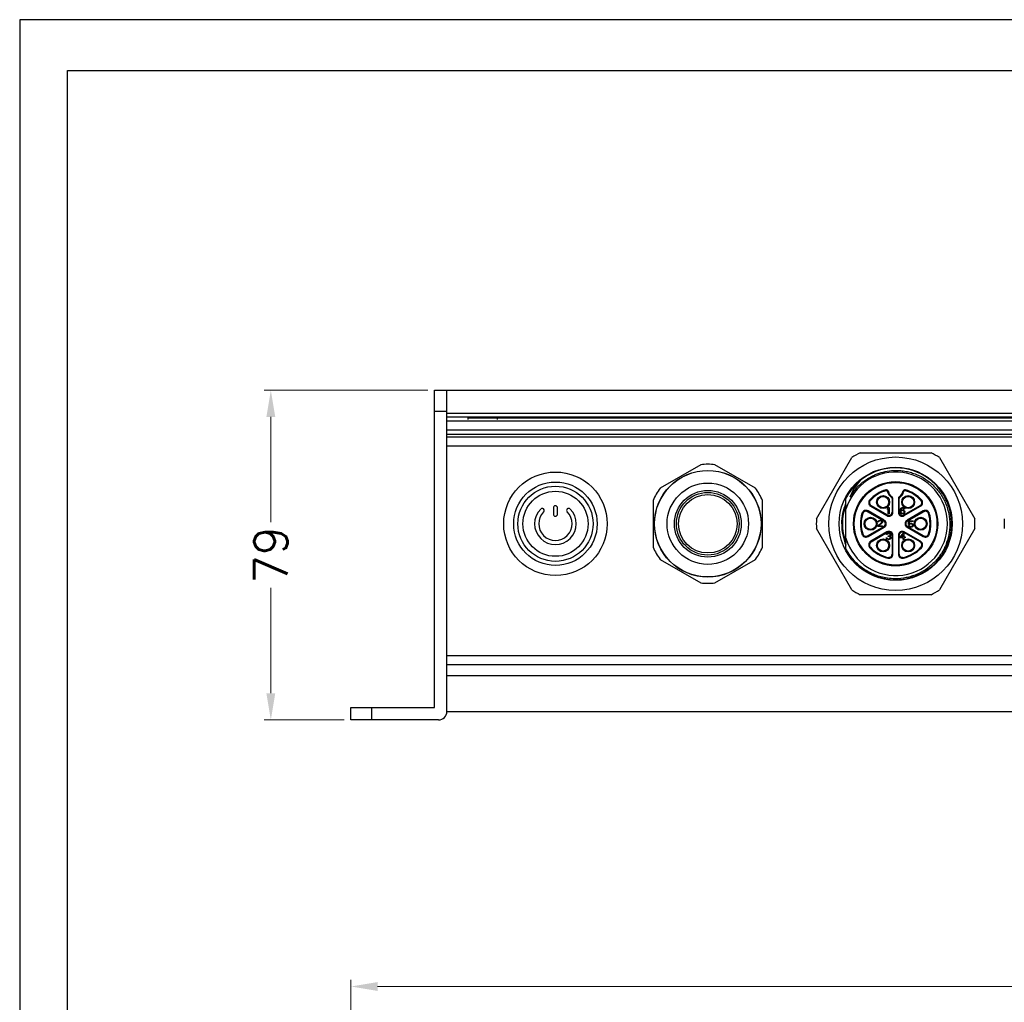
# Model space of a CAD drawing. Header units: millimetres. Extents: x -6552 to -4132, y 482 to 1483.
# Tile 13 of 80: x -6552 to -6316, y 936 to 1171. Entities that reach past the tile are written whole.
import ezdxf

# ---------------------------------------------------------------- set-up
doc = ezdxf.new("R2010")
doc.units = ezdxf.units.MM
doc.header["$LTSCALE"] = 16.335
doc.header["$PDMODE"] = 3
doc.header["$PDSIZE"] = 0.3125
doc.layers.get('0').update_dxf_attribs({"linetype": 'CONTINUOUS'})
doc.layers.get('Defpoints').update_dxf_attribs({"linetype": 'CONTINUOUS'})
for name, color, linetype in [('02___PRT_ALL_AXES', 7, 'CONTINUOUS'), ('1', 7, 'CONTINUOUS'), ('AXES', 7, 'CONTINUOUS')]:
    doc.layers.add(name, color=color, linetype=linetype)
doc.styles.add('simplex', font='simplex.shx')
doc.dimstyles.new('YanXiu', dxfattribs={"dimtxt": 2.5, "dimasz": 2.2, "dimexe": 0.66, "dimexo": 0.66, "dimgap": 0.66, "dimtad": 0, "dimtoh": 1, "dimdec": 1, "dimdsep": 46, "dimtxsty": 'simplex', "dimcen": 0, "dimclrd": 4, "dimclre": 4, "dimclrt": 42, "dimazin": 2, "dimtfac": 1, "dimtdec": 1, "dimtofl": 0, "dimtmove": 0, "dimatfit": 3, "dimfxl": 1, "dimlwd": 5, "dimlwe": 5, "dimarcsym": 0})

# ---------------------------------------------------------------- blocks, each defined once
blk = doc.blocks.new('*D19')
at = {"color": 4, "lineweight": 5, "transparency": 16777216}
for p, q in [((-6472.84, 902), (-6472.84, 941.17)), ((-6466.44, 939.57), (-6286.53, 939.57)), ((-6083.24, 939.57), (-6263.14, 939.57)), ((-6076.84, 902), (-6076.84, 941.17))]:
    blk.add_line(p, q, dxfattribs=at)
at = {"color": 4, "transparency": 16777216}
for points in [[(-6466.44, 940.64), (-6466.44, 938.5), (-6472.84, 939.57)], [(-6083.24, 940.64), (-6083.24, 938.5), (-6076.84, 939.57)]]:
    blk.add_solid(points, dxfattribs=at)
at = {"layer": 'Defpoints', "color": 0, "transparency": 16777216}
for p in [(-6472.84, 939.57), (-6472.84, 900.4), (-6076.84, 900.4)]:
    blk.add_point(p, dxfattribs=at)
at = {"color": 42, "transparency": 16777216, "insert": (-6274.84, 939.57), "char_height": 8, "attachment_point": 5, "style": 'simplex'}
blk.add_mtext('396', dxfattribs=at)
blk = doc.blocks.new('*D23')
at = {"color": 4, "lineweight": 5, "transparency": 16777216}
for p, q in [((-6454.44, 1082.44), (-6493.63, 1082.44)), ((-6492.03, 1076.04), (-6492.03, 1050.83)), ((-6492.03, 1009.84), (-6492.03, 1035.06)), ((-6474.44, 1003.44), (-6493.63, 1003.44))]:
    blk.add_line(p, q, dxfattribs=at)
at = {"color": 4, "transparency": 16777216}
for points in [[(-6493.1, 1076.04), (-6490.97, 1076.04), (-6492.03, 1082.44)], [(-6493.1, 1009.84), (-6490.97, 1009.84), (-6492.03, 1003.44)]]:
    blk.add_solid(points, dxfattribs=at)
at = {"layer": 'Defpoints', "color": 0, "transparency": 16777216}
for p in [(-6492.03, 1082.44), (-6452.84, 1082.44), (-6472.84, 1003.44)]:
    blk.add_point(p, dxfattribs=at)
at = {"color": 42, "transparency": 16777216, "insert": (-6492.03, 1042.94), "char_height": 8, "attachment_point": 5, "rotation": 90, "style": 'simplex'}
blk.add_mtext('79', dxfattribs=at)
blk = doc.blocks.new('AAXXX')
at = {"layer": '1'}
for p, q in [((-2223.646, 350.671), (-2223.646, 292.634)), ((-2141.569, 350.671), (-2223.646, 350.671)), ((-2222.681, 349.645), (-2142.534, 349.645)), ((-2222.681, 293.66), (-2222.681, 349.645))]:
    blk.add_line(p, q, dxfattribs=at)

msp = doc.modelspace()

# ---------------------------------------------------------------- linework, layer by layer
at = {"color": 7, "linetype": 'Continuous'}
for p, q in [((-6452.84, 1006.44), (-6452.84, 1082.44)), ((-6452.84, 1082.44), (-6449.84, 1082.44)), ((-6449.84, 1005.44), (-6449.84, 1082.44)), ((-6452.84, 1077.44), (-6449.84, 1077.44)), ((-6449.84, 1076.96), (-6099.84, 1076.96)), ((-6449.84, 1076.06), (-6099.84, 1076.06)), ((-6444.84, 1075.79), (-6104.84, 1075.79)), ((-6437.84, 1076.06), (-6437.84, 1075.44)), ((-6449.84, 1075.14), (-6099.84, 1075.14)), ((-6099.84, 1072.86), (-6449.84, 1072.86)), ((-6099.84, 1071.81), (-6449.84, 1071.81)), ((-6449.84, 1071.25), (-6099.84, 1071.25)), ((-6449.84, 1069.13), (-6099.84, 1069.13)), ((-6361.3, 1051.6), (-6352.82, 1066.29)), ((-6350.82, 1067.44), (-6333.85, 1067.44)), ((-6331.86, 1066.29), (-6323.37, 1051.6)), ((-6389.03, 1064.59), (-6398.74, 1058.98)), ((-6375.93, 1058.98), (-6385.64, 1064.59)), ((-6344.64, 1058.37), (-6344.7, 1058.56)), ((-6344.06, 1058.16), (-6344.26, 1058.13)), ((-6343.33, 1056.77), (-6343.23, 1056.94)), ((-6341.44, 1056.94), (-6341.34, 1056.77)), ((-6340.41, 1058.13), (-6340.61, 1058.16)), ((-6339.98, 1058.56), (-6340.03, 1058.37)), ((-6400.44, 1056.05), (-6400.44, 1044.84)), ((-6374.24, 1044.84), (-6374.24, 1056.05)), ((-6354.34, 1054.74), (-6354.34, 1046.15)), ((-6354.24, 1044.28), (-6354.24, 1056.6)), ((-6348.39, 1056.05), (-6348.54, 1056.18)), ((-6348.2, 1054.81), (-6348.3, 1054.64)), ((-6348.3, 1054.64), (-6344.41, 1052.39)), ((-6348.2, 1054.81), (-6344.31, 1052.57)), ((-6343.19, 1056.51), (-6343.19, 1053.21)), ((-6342.99, 1056.51), (-6343.19, 1056.51)), ((-6342.99, 1053.21), (-6342.99, 1056.51)), ((-6341.69, 1056.51), (-6341.69, 1053.21)), ((-6341.49, 1056.51), (-6341.69, 1056.51)), ((-6341.49, 1053.21), (-6341.49, 1056.51)), ((-6340.36, 1052.57), (-6336.47, 1054.81)), ((-6340.26, 1052.39), (-6336.37, 1054.64)), ((-6336.37, 1054.64), (-6336.47, 1054.81)), ((-6336.14, 1056.18), (-6336.28, 1056.05)), ((-6424.34, 1054.24), (-6424.34, 1052.74)), ((-6423.34, 1052.74), (-6423.34, 1054.24)), ((-6350.22, 1052.88), (-6350.41, 1052.94)), ((-6348.95, 1053.51), (-6349.05, 1053.34)), ((-6345.16, 1051.09), (-6349.05, 1053.34)), ((-6345.06, 1051.27), (-6348.95, 1053.51)), ((-6344.41, 1052.39), (-6344.31, 1052.57)), ((-6344.29, 1054.08), (-6344.11, 1054.31)), ((-6344.29, 1053.83), (-6344.29, 1054.08)), ((-6344.11, 1054.05), (-6344.29, 1053.83)), ((-6344.11, 1054.31), (-6343.92, 1054.31)), ((-6344.11, 1052.81), (-6344.11, 1054.05)), ((-6343.92, 1052.81), (-6344.11, 1052.81)), ((-6343.92, 1054.31), (-6343.92, 1052.81)), ((-6343.19, 1053.21), (-6342.99, 1053.21)), ((-6341.69, 1053.21), (-6341.49, 1053.21)), ((-6341.27, 1053.67), (-6341.24, 1053.89)), ((-6341.27, 1053.45), (-6341.27, 1053.67)), ((-6341.24, 1053.22), (-6341.27, 1053.45)), ((-6341.24, 1053.89), (-6341.17, 1054.05)), ((-6341.17, 1053.06), (-6341.24, 1053.22)), ((-6341.17, 1054.05), (-6341.08, 1054.18)), ((-6341.08, 1052.93), (-6341.17, 1053.06)), ((-6341.08, 1053.86), (-6341.11, 1053.67)), ((-6341.11, 1053.6), (-6340.92, 1053.73)), ((-6341.11, 1053.67), (-6341.11, 1053.6)), ((-6341.08, 1054.18), (-6340.92, 1054.27)), ((-6341.05, 1053.96), (-6341.08, 1053.86)), ((-6341.05, 1053.45), (-6341.08, 1053.35)), ((-6341.08, 1053.35), (-6341.08, 1053.25)), ((-6341.08, 1053.25), (-6341.05, 1053.16)), ((-6340.92, 1052.84), (-6341.08, 1052.93)), ((-6340.99, 1054.05), (-6341.05, 1053.96)), ((-6340.99, 1053.51), (-6341.05, 1053.45)), ((-6341.05, 1053.16), (-6340.99, 1053.06)), ((-6340.89, 1054.12), (-6340.99, 1054.05)), ((-6340.89, 1053.57), (-6340.99, 1053.51)), ((-6340.99, 1053.06), (-6340.89, 1053)), ((-6340.92, 1054.27), (-6340.77, 1054.31)), ((-6340.92, 1053.73), (-6340.77, 1053.76)), ((-6340.77, 1052.81), (-6340.92, 1052.84)), ((-6340.8, 1054.15), (-6340.89, 1054.12)), ((-6340.8, 1053.6), (-6340.89, 1053.57)), ((-6340.89, 1053), (-6340.8, 1052.97)), ((-6340.61, 1054.15), (-6340.8, 1054.15)), ((-6340.58, 1053.6), (-6340.8, 1053.6)), ((-6340.8, 1052.97), (-6340.58, 1052.97)), ((-6340.77, 1054.31), (-6340.64, 1054.31)), ((-6340.77, 1053.76), (-6340.61, 1053.76)), ((-6340.61, 1052.81), (-6340.77, 1052.81)), ((-6340.64, 1054.31), (-6340.49, 1054.27)), ((-6340.52, 1054.12), (-6340.61, 1054.15)), ((-6340.61, 1053.76), (-6340.46, 1053.73)), ((-6340.46, 1052.84), (-6340.61, 1052.81)), ((-6340.49, 1053.57), (-6340.58, 1053.6)), ((-6340.58, 1052.97), (-6340.49, 1053)), ((-6340.42, 1054.05), (-6340.52, 1054.12)), ((-6340.49, 1054.27), (-6340.33, 1054.18)), ((-6340.39, 1053.51), (-6340.49, 1053.57)), ((-6340.49, 1053), (-6340.39, 1053.06)), ((-6340.46, 1053.73), (-6340.3, 1053.64)), ((-6340.3, 1052.93), (-6340.46, 1052.84)), ((-6340.36, 1053.96), (-6340.42, 1054.05)), ((-6340.33, 1053.45), (-6340.39, 1053.51)), ((-6340.39, 1053.06), (-6340.33, 1053.16)), ((-6340.21, 1053.96), (-6340.36, 1053.96)), ((-6340.36, 1052.57), (-6340.26, 1052.39)), ((-6340.33, 1054.18), (-6340.24, 1054.05)), ((-6340.3, 1053.35), (-6340.33, 1053.45)), ((-6340.33, 1053.16), (-6340.3, 1053.25)), ((-6340.3, 1053.64), (-6340.21, 1053.54)), ((-6340.3, 1053.25), (-6340.3, 1053.35)), ((-6340.21, 1053.06), (-6340.3, 1052.93)), ((-6340.24, 1054.05), (-6340.21, 1053.96)), ((-6340.21, 1053.54), (-6340.14, 1053.38)), ((-6340.14, 1053.22), (-6340.21, 1053.06)), ((-6340.14, 1053.38), (-6340.14, 1053.22)), ((-6335.72, 1053.51), (-6339.61, 1051.27)), ((-6335.62, 1053.34), (-6339.51, 1051.09)), ((-6335.62, 1053.34), (-6335.72, 1053.51)), ((-6334.27, 1052.94), (-6334.46, 1052.88)), ((-6349.05, 1047.55), (-6345.16, 1049.79)), ((-6346.61, 1049.93), (-6345.73, 1050.73)), ((-6346.61, 1049.77), (-6346.61, 1049.93)), ((-6345.48, 1049.77), (-6346.61, 1049.77)), ((-6346.57, 1050.92), (-6346.54, 1051.05)), ((-6346.42, 1050.92), (-6346.57, 1050.92)), ((-6346.54, 1051.05), (-6346.42, 1051.17)), ((-6346.42, 1051.17), (-6346.29, 1051.24)), ((-6346.36, 1051.01), (-6346.42, 1050.92)), ((-6346.26, 1051.08), (-6346.36, 1051.01)), ((-6345.57, 1050.63), (-6346.36, 1049.93)), ((-6346.36, 1049.93), (-6345.48, 1049.93)), ((-6346.29, 1051.24), (-6346.07, 1051.27)), ((-6346.11, 1051.11), (-6346.26, 1051.08)), ((-6345.98, 1051.11), (-6346.11, 1051.11)), ((-6346.07, 1051.27), (-6345.95, 1051.27)), ((-6345.82, 1051.08), (-6345.98, 1051.11)), ((-6345.95, 1051.27), (-6345.76, 1051.24)), ((-6345.73, 1051.01), (-6345.82, 1051.08)), ((-6345.76, 1051.24), (-6345.64, 1051.17)), ((-6345.67, 1050.92), (-6345.73, 1051.01)), ((-6345.73, 1050.73), (-6345.67, 1050.86)), ((-6345.67, 1050.86), (-6345.67, 1050.92)), ((-6345.64, 1051.17), (-6345.51, 1051.05)), ((-6345.51, 1050.73), (-6345.57, 1050.63)), ((-6345.51, 1051.05), (-6345.48, 1050.92)), ((-6345.48, 1050.86), (-6345.51, 1050.73)), ((-6345.48, 1050.92), (-6345.48, 1050.86)), ((-6345.48, 1049.93), (-6345.48, 1049.77)), ((-6345.16, 1051.09), (-6345.06, 1051.27)), ((-6345.06, 1049.62), (-6345.16, 1049.79)), ((-6339.61, 1051.27), (-6339.51, 1051.09)), ((-6339.51, 1049.79), (-6339.61, 1049.62)), ((-6339.51, 1049.79), (-6335.62, 1047.55)), ((-6339.23, 1050.28), (-6339.23, 1051.11)), ((-6339.23, 1051.11), (-6338.17, 1051.11)), ((-6339.01, 1050.28), (-6339.23, 1050.28)), ((-6339.17, 1049.87), (-6339.23, 1049.99)), ((-6339.23, 1049.99), (-6339.04, 1049.99)), ((-6339.07, 1049.74), (-6339.17, 1049.87)), ((-6339.07, 1050.95), (-6339.07, 1050.44)), ((-6338.17, 1050.95), (-6339.07, 1050.95)), ((-6339.07, 1050.44), (-6338.92, 1050.54)), ((-6339.04, 1049.99), (-6338.98, 1049.87)), ((-6338.88, 1050.38), (-6339.01, 1050.28)), ((-6338.98, 1049.87), (-6338.88, 1049.8)), ((-6338.92, 1050.54), (-6338.76, 1050.57)), ((-6338.76, 1050.41), (-6338.88, 1050.38)), ((-6338.88, 1049.8), (-6338.76, 1049.77)), ((-6338.76, 1050.57), (-6338.57, 1050.57)), ((-6338.57, 1050.41), (-6338.76, 1050.41)), ((-6338.76, 1049.77), (-6338.57, 1049.77)), ((-6338.57, 1050.57), (-6338.42, 1050.54)), ((-6338.45, 1050.38), (-6338.57, 1050.41)), ((-6338.57, 1049.77), (-6338.45, 1049.8)), ((-6338.35, 1050.31), (-6338.45, 1050.38)), ((-6338.45, 1049.8), (-6338.35, 1049.87)), ((-6338.42, 1050.54), (-6338.26, 1050.44)), ((-6338.29, 1050.22), (-6338.35, 1050.31)), ((-6338.35, 1049.87), (-6338.29, 1049.96)), ((-6338.26, 1050.12), (-6338.29, 1050.22)), ((-6338.29, 1049.96), (-6338.26, 1050.06)), ((-6338.26, 1050.44), (-6338.17, 1050.31)), ((-6338.26, 1050.06), (-6338.26, 1050.12)), ((-6338.17, 1049.87), (-6338.26, 1049.74)), ((-6338.17, 1051.11), (-6338.17, 1050.95)), ((-6338.17, 1050.31), (-6338.1, 1050.15)), ((-6338.1, 1050.02), (-6338.17, 1049.87)), ((-6338.1, 1050.15), (-6338.1, 1050.02)), ((-6352.82, 1034.6), (-6361.3, 1049.29)), ((-6350.41, 1047.94), (-6350.22, 1048)), ((-6349.05, 1047.55), (-6348.95, 1047.37)), ((-6348.95, 1047.37), (-6345.06, 1049.62)), ((-6344.41, 1048.5), (-6348.3, 1046.25)), ((-6344.31, 1048.32), (-6348.2, 1046.07)), ((-6344.56, 1047.84), (-6344.53, 1047.97)), ((-6344.4, 1047.84), (-6344.56, 1047.84)), ((-6344.53, 1047.97), (-6344.4, 1048.1)), ((-6344.31, 1048.32), (-6344.41, 1048.5)), ((-6344.4, 1048.1), (-6344.28, 1048.16)), ((-6344.34, 1047.94), (-6344.4, 1047.84)), ((-6344.24, 1048), (-6344.34, 1047.94)), ((-6344.28, 1048.16), (-6344.06, 1048.19)), ((-6344.09, 1048.03), (-6344.24, 1048)), ((-6343.96, 1048.03), (-6344.09, 1048.03)), ((-6344.09, 1047.39), (-6344.09, 1047.52)), ((-6344.09, 1047.52), (-6343.96, 1047.52)), ((-6343.96, 1047.39), (-6344.09, 1047.39)), ((-6344.06, 1048.19), (-6343.99, 1048.19)), ((-6343.99, 1048.19), (-6343.78, 1048.16)), ((-6343.81, 1048), (-6343.96, 1048.03)), ((-6343.96, 1047.52), (-6343.78, 1047.59)), ((-6343.78, 1047.36), (-6343.96, 1047.39)), ((-6343.71, 1047.94), (-6343.81, 1048)), ((-6343.78, 1048.16), (-6343.65, 1048.1)), ((-6343.78, 1047.59), (-6343.71, 1047.65)), ((-6343.65, 1047.84), (-6343.71, 1047.94)), ((-6343.71, 1047.65), (-6343.65, 1047.78)), ((-6343.59, 1047.55), (-6343.71, 1047.46)), ((-6343.71, 1047.46), (-6343.56, 1047.39)), ((-6343.65, 1048.1), (-6343.53, 1047.97)), ((-6343.65, 1047.78), (-6343.65, 1047.84)), ((-6343.53, 1047.65), (-6343.59, 1047.55)), ((-6343.56, 1047.39), (-6343.49, 1047.3)), ((-6343.53, 1047.97), (-6343.49, 1047.84)), ((-6343.49, 1047.78), (-6343.53, 1047.65)), ((-6343.49, 1047.84), (-6343.49, 1047.78)), ((-6343.19, 1047.67), (-6343.19, 1043.18)), ((-6342.99, 1047.67), (-6343.19, 1047.67)), ((-6342.99, 1043.18), (-6342.99, 1047.67)), ((-6341.69, 1047.67), (-6341.69, 1043.18)), ((-6341.49, 1047.67), (-6341.69, 1047.67)), ((-6341.49, 1043.18), (-6341.49, 1047.67)), ((-6341.32, 1047.3), (-6340.57, 1048.16)), ((-6340.57, 1047.91), (-6341.1, 1047.3)), ((-6340.57, 1048.16), (-6340.38, 1048.16)), ((-6340.57, 1047.3), (-6340.57, 1047.91)), ((-6340.38, 1048.16), (-6340.38, 1047.3)), ((-6340.26, 1048.5), (-6340.36, 1048.32)), ((-6336.47, 1046.08), (-6340.36, 1048.32)), ((-6336.37, 1046.25), (-6340.26, 1048.5)), ((-6339.61, 1049.62), (-6335.72, 1047.37)), ((-6338.92, 1049.64), (-6339.07, 1049.74)), ((-6338.76, 1049.61), (-6338.92, 1049.64)), ((-6338.57, 1049.61), (-6338.76, 1049.61)), ((-6338.42, 1049.64), (-6338.57, 1049.61)), ((-6338.26, 1049.74), (-6338.42, 1049.64)), ((-6335.72, 1047.37), (-6335.62, 1047.55)), ((-6334.46, 1048), (-6334.27, 1047.94)), ((-6323.37, 1049.29), (-6331.86, 1034.6)), ((-6348.3, 1046.25), (-6348.2, 1046.07)), ((-6344.56, 1046.95), (-6344.59, 1047.04)), ((-6344.59, 1047.04), (-6344.43, 1047.04)), ((-6344.49, 1046.85), (-6344.56, 1046.95)), ((-6344.4, 1046.79), (-6344.49, 1046.85)), ((-6344.43, 1047.04), (-6344.4, 1046.98)), ((-6344.4, 1046.98), (-6344.34, 1046.92)), ((-6344.28, 1046.72), (-6344.4, 1046.79)), ((-6344.34, 1046.92), (-6344.28, 1046.88)), ((-6344.28, 1046.88), (-6344.12, 1046.85)), ((-6344.15, 1046.69), (-6344.28, 1046.72)), ((-6343.9, 1046.69), (-6344.15, 1046.69)), ((-6344.12, 1046.85), (-6343.93, 1046.85)), ((-6343.93, 1046.85), (-6343.78, 1046.88)), ((-6343.78, 1046.72), (-6343.9, 1046.69)), ((-6343.68, 1047.3), (-6343.78, 1047.36)), ((-6343.78, 1046.88), (-6343.71, 1046.92)), ((-6343.65, 1046.79), (-6343.78, 1046.72)), ((-6343.71, 1046.92), (-6343.65, 1046.98)), ((-6343.62, 1047.17), (-6343.68, 1047.3)), ((-6343.65, 1046.98), (-6343.62, 1047.04)), ((-6343.56, 1046.85), (-6343.65, 1046.79)), ((-6343.62, 1047.04), (-6343.62, 1047.17)), ((-6343.49, 1046.95), (-6343.56, 1046.85)), ((-6343.49, 1047.3), (-6343.46, 1047.17)), ((-6343.46, 1047.04), (-6343.49, 1046.95)), ((-6343.46, 1047.17), (-6343.46, 1047.04)), ((-6341.32, 1047.11), (-6341.32, 1047.3)), ((-6340.57, 1047.11), (-6341.32, 1047.11)), ((-6341.1, 1047.3), (-6340.57, 1047.3)), ((-6340.57, 1046.66), (-6340.57, 1047.11)), ((-6340.38, 1046.66), (-6340.57, 1046.66)), ((-6340.38, 1047.3), (-6340.07, 1047.3)), ((-6340.38, 1047.11), (-6340.38, 1046.66)), ((-6340.07, 1047.11), (-6340.38, 1047.11)), ((-6340.07, 1047.3), (-6340.07, 1047.11)), ((-6336.47, 1046.07), (-6336.37, 1046.25)), ((-6348.39, 1044.84), (-6348.54, 1044.7)), ((-6343.19, 1043.18), (-6342.99, 1043.18)), ((-6341.69, 1043.18), (-6341.49, 1043.18)), ((-6336.14, 1044.7), (-6336.28, 1044.84)), ((-6398.74, 1041.9), (-6389.03, 1036.29)), ((-6385.64, 1036.29), (-6375.93, 1041.9)), ((-6344.21, 1042.2), (-6344.16, 1042.4)), ((-6340.51, 1042.4), (-6340.47, 1042.2)), ((-6344.78, 1037.27), (-6344.74, 1037.46)), ((-6333.85, 1033.44), (-6350.82, 1033.44)), ((-6099.84, 1018.76), (-6449.84, 1018.76)), ((-6099.84, 1016.64), (-6449.84, 1016.64)), ((-6472.84, 1003.44), (-6472.84, 1006.44)), ((-6472.84, 1006.44), (-6452.84, 1006.44)), ((-6467.84, 1003.44), (-6467.84, 1006.44)), ((-6451.84, 1003.44), (-6472.84, 1003.44))]:
    msp.add_line(p, q, dxfattribs=at)
for centre, radius in [((-6342.34, 1050.44), 16), ((-6342.34, 1050.44), 13.55), ((-6387.34, 1050.44), 12.78), ((-6387.34, 1050.44), 12.75), ((-6423.84, 1050.44), 9), ((-6387.34, 1050.44), 9.75), ((-6342.34, 1050.44), 10.1), ((-6342.34, 1050.44), 9.9), ((-6423.84, 1050.44), 7.8), ((-6387.34, 1050.44), 8), ((-6387.34, 1050.44), 7.5), ((-6345.34, 1055.64), 1.55), ((-6345.34, 1055.64), 1.35), ((-6339.34, 1055.64), 1.55), ((-6339.34, 1055.64), 1.35), ((-6348.34, 1050.44), 1.55), ((-6348.34, 1050.44), 1.35), ((-6336.34, 1050.44), 1.55), ((-6336.34, 1050.44), 1.35), ((-6345.34, 1045.25), 1.55), ((-6345.34, 1045.25), 1.35), ((-6339.34, 1045.25), 1.55), ((-6339.34, 1045.25), 1.35)]:
    msp.add_circle(centre, radius, dxfattribs=at)
for centre, radius, start, end in [((-6342.34, 1050.44), 19, 116.5254, 123.4746), ((-6342.34, 1050.44), 19, 56.5254, 63.4746), ((-6387.34, 1050.44), 14.25, 83.1763, 96.8237), ((-6342.34, 1050.44), 13.4, 207.3696, 129.0182), ((-6342.34, 1050.44), 12.4, 196.3273, 163.6726), ((-6343.81, 1050.74), 13.62, 66.6355, 70.5229), ((-6342.34, 1050.44), 13.4, 129.0177, 152.6301), ((-6342.34, 1050.44), 12.7, 126.0117, 138.0171), ((-6387.34, 1050.44), 14.25, 143.1763, 156.8237), ((-6387.34, 1050.44), 14.25, 23.1763, 36.8237), ((-6342.34, 1050.44), 12.7, 138.0165, 150.0212), ((-6342.34, 1050.44), 8.45, 106.2151, 137.2042), ((-6342.34, 1050.44), 8.25, 106.2151, 137.2042), ((-6344.56, 1058.08), 0.5, 9.3682, 106.2151), ((-6344.56, 1058.08), 0.3, 9.3682, 106.2151), ((-6342.34, 1058.44), 1.95, 189.3682, 239.2621), ((-6342.34, 1058.44), 1.75, 189.3682, 239.2621), ((-6343.49, 1056.51), 0.5, 0, 59.2621), ((-6341.19, 1056.51), 0.5, 120.7379, 180), ((-6342.34, 1058.44), 1.75, 300.7379, 350.6318), ((-6342.34, 1058.44), 1.95, 300.7379, 350.6318), ((-6340.12, 1058.08), 0.5, 73.7849, 170.6318), ((-6340.12, 1058.08), 0.3, 73.7849, 170.6318), ((-6342.34, 1050.44), 8.25, 42.7999, 73.7849), ((-6342.34, 1050.44), 8.45, 42.7958, 73.7849), ((-6423.84, 1054.24), 0.5, 0, 180), ((-6342.34, 1050.44), 12.75, 158.973, 201.0236), ((-6347.8, 1055.5), 1, 137.2042, 240), ((-6347.8, 1055.5), 0.8, 137.2044, 240.0618), ((-6343.49, 1056.51), 0.3, 0, 59.2621), ((-6341.19, 1056.51), 0.3, 120.7379, 180), ((-6336.87, 1055.5), 0.8, 299.9811, 42.8383), ((-6336.87, 1055.5), 1, 300, 42.7958), ((-6423.84, 1050.44), 5, 135, 45), ((-6423.84, 1050.44), 4, 135, 45), ((-6427.02, 1053.63), 0.5, 315, 135), ((-6423.84, 1052.74), 0.5, 180, 0), ((-6420.66, 1053.63), 0.5, 45, 225), ((-6342.34, 1050.44), 8.45, 162.7958, 197.2042), ((-6342.34, 1050.44), 8.25, 162.7995, 197.2042), ((-6349.45, 1052.65), 1, 60, 162.7958), ((-6349.45, 1052.65), 0.8, 60, 162.8345), ((-6343.94, 1053.21), 0.95, 240, 360), ((-6343.94, 1053.21), 0.75, 240, 360), ((-6340.74, 1053.21), 0.95, 180, 300), ((-6340.74, 1053.21), 0.75, 180, 300), ((-6335.22, 1052.65), 1, 17.2042, 120), ((-6335.22, 1052.65), 0.8, 17.2042, 120.0621), ((-6342.34, 1050.44), 8.25, 342.7995, 17.2042), ((-6342.34, 1050.44), 8.45, 342.7958, 17.2042), ((-6342.34, 1050.44), 19, 176.5254, 183.4746), ((-6345.54, 1050.44), 0.75, 300, 60), ((-6345.54, 1050.44), 0.95, 300, 60), ((-6339.14, 1050.44), 0.95, 120, 240), ((-6339.14, 1050.44), 0.75, 120, 240), ((-6342.34, 1050.44), 19, 356.5254, 3.4746), ((-6297.34, 1050.44), 19, 176.5254, 183.4746), ((-6349.45, 1048.24), 1, 197.2042, 300), ((-6349.45, 1048.24), 0.8, 197.2042, 300.0621), ((-6343.94, 1047.67), 0.95, 0, 120), ((-6343.94, 1047.67), 0.75, 0, 120), ((-6340.74, 1047.67), 0.95, 60, 180), ((-6340.74, 1047.67), 0.75, 60, 180), ((-6335.22, 1048.24), 1, 240, 342.7958), ((-6335.22, 1048.24), 0.8, 240, 342.8345), ((-6347.8, 1045.38), 1, 120, 222.7958), ((-6347.8, 1045.38), 0.8, 119.9796, 222.8369), ((-6336.87, 1045.38), 0.8, 317.2044, 60.0618), ((-6336.87, 1045.38), 1, 317.2042, 60), ((-6387.34, 1050.44), 14.25, 203.1763, 216.8237), ((-6387.34, 1050.44), 14.25, 323.1763, 336.8237), ((-6342.34, 1050.44), 8.45, 222.7958, 257.2042), ((-6342.34, 1050.44), 8.25, 222.7998, 257.2042), ((-6343.99, 1043.18), 1, 257.2042, 360), ((-6343.99, 1043.18), 0.8, 257.2042, 0.0619), ((-6340.69, 1043.18), 1, 180, 282.7958), ((-6340.69, 1043.18), 0.8, 180, 282.8161), ((-6342.34, 1050.44), 8.25, 282.7977, 317.2042), ((-6342.34, 1050.44), 8.45, 282.7958, 317.2042), ((-6387.34, 1050.44), 14.25, 263.1763, 276.8237), ((-6342.34, 1050.44), 19, 236.5254, 243.4746), ((-6342.34, 1050.44), 19, 296.5254, 303.4746), ((-6451.84, 1005.44), 2, 270, 0)]:
    msp.add_arc(centre, radius, start, end, dxfattribs=at)
for points, knots in [([(-6349.81, 1060.72), (-6349.27, 1061.11), (-6348.42, 1061.65), (-6347.21, 1062.22), (-6345.96, 1062.69), (-6344.34, 1063.1), (-6343, 1063.22), (-6342.34, 1063.22)], [0, 0, 0, 0, 0.249951, 0.375035, 0.500095, 0.750048, 1, 1, 1, 1]), ([(-6342.34, 1063.22), (-6341.91, 1063.23), (-6341.06, 1063.19), (-6339.8, 1063.02), (-6338.56, 1062.71), (-6336.96, 1062.15), (-6335.07, 1061.15), (-6333.42, 1059.8), (-6332.27, 1058.54), (-6331.51, 1057.51), (-6330.86, 1056.42), (-6330.13, 1054.88), (-6329.52, 1052.84), (-6329.27, 1050.29), (-6329.53, 1047.74), (-6330.15, 1045.7), (-6330.88, 1044.16), (-6331.54, 1043.07), (-6332.3, 1042.04), (-6333.44, 1040.78), (-6335.09, 1039.42), (-6336.97, 1038.41), (-6338.57, 1037.83), (-6340.21, 1037.41), (-6341.49, 1037.27), (-6342.34, 1037.26)], [0, 0, 0, 0, 0.031265, 0.062544, 0.093813, 0.125083, 0.187549, 0.250014, 0.281285, 0.312556, 0.343827, 0.375098, 0.437565, 0.500032, 0.562499, 0.624966, 0.656237, 0.687508, 0.71878, 0.750051, 0.812519, 0.874989, 0.906259, 0.937529, 1, 1, 1, 1]), ([(-6339.27, 1063.59), (-6338.43, 1063.39), (-6336.81, 1062.82), (-6334.57, 1061.53), (-6332.62, 1059.83), (-6331.56, 1058.47), (-6331.1, 1057.75)], [0, 0, 0, 0, 0.250005, 0.5, 0.749993, 1, 1, 1, 1]), ([(-6350.77, 1060.86), (-6351.32, 1060.27), (-6352.31, 1058.98), (-6353.04, 1057.54), (-6353.34, 1056.79)], [0, 0, 0, 0, 0.500153, 1, 1, 1, 1]), ([(-6355.26, 1050.44), (-6355.25, 1051.28), (-6355.07, 1052.96), (-6354.56, 1054.57), (-6354.24, 1055.34)], [0, 0, 0, 0, 0.500001, 1, 1, 1, 1]), ([(-6355.26, 1050.44), (-6355.26, 1049.56), (-6355.1, 1047.79), (-6354.58, 1046.09), (-6354.24, 1045.28)], [0, 0, 0, 0, 0.5, 1, 1, 1, 1]), ([(-6344.74, 1037.46), (-6345.74, 1037.64), (-6347.71, 1038.22), (-6350.38, 1039.75), (-6352.26, 1041.5), (-6353.49, 1043.13), (-6354, 1044.01), (-6354.24, 1044.46)], [0, 0, 0, 0, 0.249903, 0.499792, 0.749683, 0.874857, 1, 1, 1, 1]), ([(-6342.34, 1037.26), (-6342.54, 1037.26), (-6343.34, 1037.27), (-6344.15, 1037.36), (-6344.74, 1037.46)], [0, 0, 0, 0, 0.250126, 1, 1, 1, 1])]:
    msp.add_open_spline(points, degree=3, knots=knots, dxfattribs=at)
at = {"layer": '02___PRT_ALL_AXES', "color": 7, "linetype": 'Continuous'}
for p, q in [((-6449.84, 1082.44), (-6099.84, 1082.44)), ((-6099.84, 1013.98), (-6449.84, 1013.98)), ((-6449.84, 1005.44), (-6099.84, 1005.44))]:
    msp.add_line(p, q, dxfattribs=at)
for centre, radius in [((-6423.84, 1050.44), 12.4), ((-6423.84, 1050.44), 10), ((-6387.34, 1050.44), 7)]:
    msp.add_circle(centre, radius, dxfattribs=at)
at = {"layer": 'AXES', "color": 7, "linetype": 'Continuous'}
msp.add_line((-6444.84, 1076.06), (-6444.84, 1075.44), dxfattribs=at)

# ---------------------------------------------------------------- block references
at = {"xscale": 11.88, "yscale": 11.88, "zscale": 11.88}
msp.add_blockref('AAXXX', (19864.72, -2994.75), dxfattribs=at)

# ---------------------------------------------------------------- dimensions: what is measured, and where the dimension line sits
dim = msp.add_linear_dim(base=(-6492.03, 1082.44), p1=(-6472.84, 1003.44), p2=(-6452.84, 1082.44), angle=90, dimstyle='YanXiu', override={"dimtxt": 8, "dimasz": 6.4, "dimexe": 1.5992, "dimexo": 1.5992, "dimgap": 1.5992})
dim.commit()
dim.dimension.update_dxf_attribs({"geometry": '*D23', "text_midpoint": (-6492.03, 1042.94)})
dim = msp.add_linear_dim(base=(-6472.84, 939.57), p1=(-6076.84, 900.4), p2=(-6472.84, 900.4), dimstyle='YanXiu', override={"dimtxt": 8, "dimasz": 6.4, "dimexe": 1.5992, "dimexo": 1.5992, "dimgap": 1.5992})
dim.commit()
dim.dimension.update_dxf_attribs({"geometry": '*D19', "text_midpoint": (-6274.84, 939.57)})

doc.saveas('drawing.dxf')
